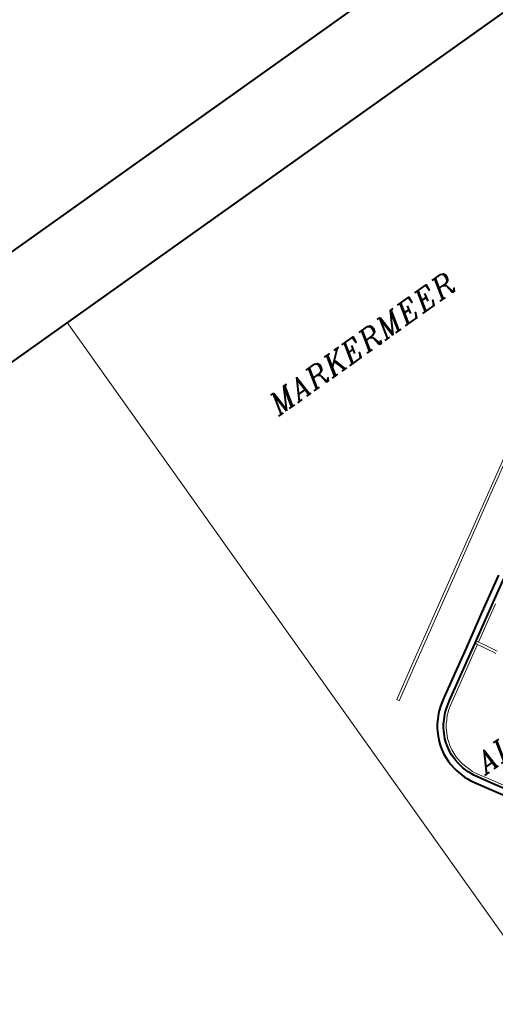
# Model space of a CAD drawing. Header units: metres. Extents: x 148316 to 148653, y 486436 to 486744.
# Tile 27 of 87: x 148527 to 148538, y 486707 to 486729. Entities that reach past the tile are written whole.
import ezdxf

# ---------------------------------------------------------------- set-up
doc = ezdxf.new("R2010")
doc.units = ezdxf.units.M
doc.header["$MEASUREMENT"] = 0
for name, color, linetype, lineweight in [('WVB-alg-onderhoek', 7, 'Continuous', 30), ('WVB-pen-brm-dik 018', 6, 'Continuous', 13), ('WVB-pen-dik 035', 1, 'Continuous', 40), ('WVB-raster-60%', 253, 'Continuous', 30), ('WVB-tekst-dik 035', 1, 'Continuous', 40)]:
    doc.layers.add(name, color=color, linetype=linetype, lineweight=lineweight)
doc.styles.add('1 200   cursief   0.18', font='ITALICS.shx', dxfattribs={"height": 0.36})

# ---------------------------------------------------------------- blocks, each defined once
blk = doc.blocks.new('INZET')
at = {"layer": 'WVB-pen-brm-dik 018'}
for p, q in [((-0.1252, 0), (-0.16614, 0)), ((-0.16614, 0), (-0.16614, -0.0338)), ((-0.06813, 0), (-0.1252, 0)), ((-0.16614, -0.0338), (-0.16614, -0.09948)), ((-0.13983, -0.04303), (-0.13251, -0.03871)), ((-0.13251, -0.03871), (-0.13983, -0.04303)), ((-0.13293, -0.0393), (-0.13968, -0.04328)), ((-0.13968, -0.04328), (-0.13293, -0.0393)), ((-0.14804, -0.0479), (-0.13983, -0.04303)), ((-0.13983, -0.04303), (-0.14804, -0.0479)), ((-0.13968, -0.04328), (-0.14789, -0.04816)), ((-0.14789, -0.04816), (-0.13968, -0.04328)), ((-0.15675, -0.05307), (-0.14804, -0.0479)), ((-0.14804, -0.0479), (-0.15675, -0.05307)), ((-0.14789, -0.04816), (-0.1566, -0.05333)), ((-0.1566, -0.05333), (-0.14789, -0.04816)), ((-0.14724, -0.05291), (-0.14336, -0.05064)), ((-0.14301, -0.05124), (-0.14562, -0.05278)), ((-0.16059, -0.05535), (-0.15675, -0.05307)), ((-0.15675, -0.05307), (-0.16059, -0.05535)), ((-0.1566, -0.05333), (-0.16044, -0.05561)), ((-0.16044, -0.05561), (-0.1566, -0.05333)), ((-0.15099, -0.05515), (-0.14724, -0.05291)), ((-0.14688, -0.05352), (-0.14961, -0.05514)), ((-0.14562, -0.05278), (-0.14688, -0.05352)), ((-0.14547, -0.05304), (-0.14673, -0.05377)), ((-0.14673, -0.05377), (-0.14547, -0.05304)), ((-0.14673, -0.05377), (-0.14947, -0.05541)), ((-0.14947, -0.05541), (-0.14673, -0.05377)), ((-0.16044, -0.05561), (-0.16059, -0.05535)), ((-0.16059, -0.05535), (-0.16044, -0.05561)), ((-0.15426, -0.05708), (-0.15099, -0.05515)), ((-0.15064, -0.05575), (-0.1539, -0.05768)), ((-0.14987, -0.05529), (-0.15064, -0.05575)), ((-0.15048, -0.05601), (-0.14973, -0.05556)), ((-0.14973, -0.05556), (-0.15048, -0.05601)), ((-0.14961, -0.05514), (-0.14987, -0.05529)), ((-0.14977, -0.0555), (-0.14987, -0.05529)), ((-0.14987, -0.05529), (-0.14977, -0.0555)), ((-0.14973, -0.05556), (-0.14977, -0.0555)), ((-0.14977, -0.0555), (-0.14973, -0.05556)), ((-0.14954, -0.0559), (-0.14973, -0.05556)), ((-0.14973, -0.05556), (-0.14954, -0.0559)), ((-0.1495, -0.05535), (-0.14961, -0.05514)), ((-0.14961, -0.05514), (-0.1495, -0.05535)), ((-0.14947, -0.05541), (-0.1495, -0.05535)), ((-0.1495, -0.05535), (-0.14947, -0.05541)), ((-0.14928, -0.05576), (-0.14947, -0.05541)), ((-0.14947, -0.05541), (-0.14928, -0.05576)), ((-0.14905, -0.05618), (-0.14928, -0.05576)), ((-0.14928, -0.05576), (-0.14905, -0.05618)), ((-0.15375, -0.05794), (-0.15048, -0.05601)), ((-0.15048, -0.05601), (-0.15375, -0.05794)), ((-0.14932, -0.05633), (-0.14954, -0.0559)), ((-0.14954, -0.0559), (-0.14932, -0.05633)), ((-0.14907, -0.05677), (-0.14932, -0.05633)), ((-0.14932, -0.05633), (-0.14907, -0.05677)), ((-0.14883, -0.05721), (-0.14907, -0.05677)), ((-0.14907, -0.05677), (-0.14883, -0.05721)), ((-0.14881, -0.05663), (-0.14905, -0.05618)), ((-0.14905, -0.05618), (-0.14881, -0.05663)), ((-0.14857, -0.05706), (-0.14881, -0.05663)), ((-0.14881, -0.05663), (-0.14857, -0.05706)), ((-0.15621, -0.05823), (-0.15426, -0.05708)), ((-0.1539, -0.05768), (-0.15585, -0.05883)), ((-0.15569, -0.05909), (-0.15375, -0.05794)), ((-0.15375, -0.05794), (-0.15569, -0.05909)), ((-0.14864, -0.05755), (-0.14883, -0.05721)), ((-0.14883, -0.05721), (-0.14864, -0.05755)), ((-0.14838, -0.05741), (-0.14857, -0.05706)), ((-0.14857, -0.05706), (-0.14838, -0.05741)), ((-0.15748, -0.05909), (-0.15706, -0.05877)), ((-0.15706, -0.05877), (-0.15621, -0.05823)), ((-0.15585, -0.05883), (-0.15666, -0.05935)), ((-0.15876, -0.06055), (-0.15848, -0.06015)), ((-0.15848, -0.06015), (-0.1581, -0.05972)), ((-0.1581, -0.05972), (-0.15771, -0.0593)), ((-0.15771, -0.0593), (-0.15748, -0.05909)), ((-0.15721, -0.05979), (-0.15758, -0.06019)), ((-0.15736, -0.06039), (-0.15701, -0.06001)), ((-0.15701, -0.06001), (-0.15736, -0.06039)), ((-0.15703, -0.05962), (-0.15721, -0.05979)), ((-0.15666, -0.05935), (-0.15703, -0.05962)), ((-0.15701, -0.06001), (-0.15684, -0.05985)), ((-0.15684, -0.05985), (-0.15701, -0.06001)), ((-0.15684, -0.05985), (-0.15649, -0.0596)), ((-0.15649, -0.0596), (-0.15684, -0.05985)), ((-0.15649, -0.0596), (-0.15569, -0.05909)), ((-0.15569, -0.05909), (-0.15649, -0.0596)), ((-0.1594, -0.06173), (-0.15908, -0.0611)), ((-0.15908, -0.0611), (-0.15876, -0.06055)), ((-0.15817, -0.06093), (-0.15847, -0.06143)), ((-0.15821, -0.06158), (-0.15792, -0.06109)), ((-0.15792, -0.06109), (-0.15821, -0.06158)), ((-0.15793, -0.06058), (-0.15817, -0.06093)), ((-0.15758, -0.06019), (-0.15793, -0.06058)), ((-0.15792, -0.06109), (-0.15769, -0.06076)), ((-0.15769, -0.06076), (-0.15792, -0.06109)), ((-0.15769, -0.06076), (-0.15736, -0.06039)), ((-0.15736, -0.06039), (-0.15769, -0.06076)), ((-0.15971, -0.06269), (-0.15959, -0.06225)), ((-0.15959, -0.06225), (-0.1594, -0.06173)), ((-0.15876, -0.06201), (-0.15892, -0.06247)), ((-0.15847, -0.06143), (-0.15876, -0.06201)), ((-0.15863, -0.06256), (-0.15848, -0.06213)), ((-0.15848, -0.06213), (-0.15863, -0.06256)), ((-0.15848, -0.06213), (-0.15821, -0.06158)), ((-0.15821, -0.06158), (-0.15848, -0.06213)), ((-0.15987, -0.06382), (-0.15982, -0.06332)), ((-0.15982, -0.06332), (-0.15971, -0.06269)), ((-0.15913, -0.06342), (-0.15917, -0.06387)), ((-0.15902, -0.06284), (-0.15913, -0.06342)), ((-0.15892, -0.06247), (-0.15902, -0.06284)), ((-0.15883, -0.06346), (-0.15873, -0.06291)), ((-0.15873, -0.06291), (-0.15883, -0.06346)), ((-0.15873, -0.06291), (-0.15863, -0.06256)), ((-0.15863, -0.06256), (-0.15873, -0.06291)), ((-0.15989, -0.0643), (-0.15987, -0.06382)), ((-0.15988, -0.06467), (-0.15989, -0.0643)), ((-0.15917, -0.06387), (-0.15919, -0.0643)), ((-0.15919, -0.0643), (-0.15918, -0.06462)), ((-0.15889, -0.0643), (-0.15887, -0.06389)), ((-0.15887, -0.06389), (-0.15889, -0.0643)), ((-0.15888, -0.0646), (-0.15889, -0.0643)), ((-0.15889, -0.0643), (-0.15888, -0.0646)), ((-0.15887, -0.06389), (-0.15883, -0.06346)), ((-0.15883, -0.06346), (-0.15887, -0.06389)), ((-0.15982, -0.0652), (-0.15988, -0.06467)), ((-0.15976, -0.06562), (-0.15982, -0.0652)), ((-0.15967, -0.06596), (-0.15976, -0.06562)), ((-0.15918, -0.06462), (-0.15913, -0.06511)), ((-0.15913, -0.06511), (-0.15907, -0.06547)), ((-0.15907, -0.06547), (-0.15899, -0.06577)), ((-0.15883, -0.06507), (-0.15888, -0.0646)), ((-0.15888, -0.0646), (-0.15883, -0.06507)), ((-0.15877, -0.06541), (-0.15883, -0.06507)), ((-0.15883, -0.06507), (-0.15877, -0.06541)), ((-0.1587, -0.06569), (-0.15877, -0.06541)), ((-0.15877, -0.06541), (-0.1587, -0.06569)), ((-0.15955, -0.06635), (-0.15967, -0.06596)), ((-0.15943, -0.06673), (-0.15955, -0.06635)), ((-0.15899, -0.06577), (-0.15888, -0.06614)), ((-0.15888, -0.06614), (-0.15877, -0.06648)), ((-0.15877, -0.06648), (-0.15861, -0.06685)), ((-0.15859, -0.06605), (-0.1587, -0.06569)), ((-0.1587, -0.06569), (-0.15859, -0.06605)), ((-0.15849, -0.06638), (-0.15859, -0.06605)), ((-0.15859, -0.06605), (-0.15849, -0.06638)), ((-0.15834, -0.06673), (-0.15849, -0.06638)), ((-0.15849, -0.06638), (-0.15834, -0.06673)), ((-0.15925, -0.06713), (-0.15943, -0.06673)), ((-0.1591, -0.06746), (-0.15925, -0.06713)), ((-0.15783, -0.06963), (-0.1591, -0.06746)), ((-0.15861, -0.06685), (-0.15848, -0.06714)), ((-0.15848, -0.06714), (-0.15723, -0.06926)), ((-0.15822, -0.067), (-0.15834, -0.06673)), ((-0.15834, -0.06673), (-0.15822, -0.067)), ((-0.15697, -0.06911), (-0.15822, -0.067)), ((-0.15822, -0.067), (-0.15697, -0.06911)), ((-0.15654, -0.07173), (-0.15783, -0.06963)), ((-0.15723, -0.06926), (-0.15594, -0.07137)), ((-0.15569, -0.07121), (-0.15697, -0.06911)), ((-0.15697, -0.06911), (-0.15569, -0.07121))]:
    blk.add_line(p, q, dxfattribs=at)
at = {"layer": 'WVB-pen-dik 035', "flags": 128}
for points in [[(-0.14336, -0.05064), (-0.14724, -0.05291), (-0.15099, -0.05515), (-0.15426, -0.05708), (-0.15621, -0.05823), (-0.15706, -0.05877), (-0.15748, -0.05909), (-0.15771, -0.0593)], [(-0.14562, -0.05278), (-0.14301, -0.05124)], [(-0.14961, -0.05514), (-0.14688, -0.05352), (-0.14562, -0.05278)], [(-0.15721, -0.05979), (-0.15703, -0.05962), (-0.15666, -0.05935), (-0.15585, -0.05883), (-0.1539, -0.05768), (-0.15064, -0.05575), (-0.14987, -0.05529)], [(-0.14987, -0.05529), (-0.14961, -0.05514)], [(-0.15771, -0.0593), (-0.1581, -0.05972), (-0.15848, -0.06015), (-0.15876, -0.06055), (-0.15908, -0.0611), (-0.1594, -0.06173), (-0.15959, -0.06225), (-0.15971, -0.06269), (-0.15982, -0.06332), (-0.15987, -0.06382), (-0.15989, -0.0643), (-0.15988, -0.06467), (-0.15982, -0.0652), (-0.15976, -0.06562), (-0.15967, -0.06596), (-0.15955, -0.06635), (-0.15943, -0.06673), (-0.15925, -0.06713), (-0.1591, -0.06746), (-0.15783, -0.06963)], [(-0.15723, -0.06926), (-0.15848, -0.06714), (-0.15861, -0.06685), (-0.15877, -0.06648), (-0.15888, -0.06614), (-0.15899, -0.06577), (-0.15907, -0.06547), (-0.15913, -0.06511), (-0.15918, -0.06462), (-0.15919, -0.0643), (-0.15917, -0.06387), (-0.15913, -0.06342), (-0.15902, -0.06284), (-0.15892, -0.06247), (-0.15876, -0.06201), (-0.15847, -0.06143), (-0.15817, -0.06093), (-0.15793, -0.06058), (-0.15758, -0.06019), (-0.15721, -0.05979)], [(-0.15783, -0.06963), (-0.15654, -0.07173), (-0.15513, -0.07407), (-0.15433, -0.07546), (-0.15405, -0.07608), (-0.15393, -0.07636), (-0.15365, -0.07718), (-0.15356, -0.07751), (-0.15349, -0.07786), (-0.15341, -0.07825), (-0.15338, -0.07845), (-0.15335, -0.07882)], [(-0.15265, -0.07875), (-0.15269, -0.07837), (-0.15272, -0.07813), (-0.15281, -0.07772), (-0.15288, -0.07735), (-0.15298, -0.07698), (-0.15328, -0.0761), (-0.15341, -0.0758), (-0.15371, -0.07515), (-0.15453, -0.07371), (-0.15594, -0.07137), (-0.15723, -0.06926)]]:
    blk.add_lwpolyline(points, dxfattribs=at)
at = {"layer": 'WVB-tekst-dik 035', "style": '1 200   cursief   0.18'}
for s, p in [('MARKERMEER', (-0.153, -0.0221)), ('ALMERE-PAMPUS', (-0.15728, -0.06789))]:
    blk.add_text(s, height=0.0024, dxfattribs=at).set_placement(p)

msp = doc.modelspace()

# ---------------------------------------------------------------- linework, layer by layer
at = {"layer": 'WVB-alg-onderhoek', "lineweight": 40}
msp.add_line((148555.606, 486743.993), (148316.079, 486573.514), dxfattribs=at)
at = {"layer": 'WVB-alg-onderhoek', "lineweight": 40, "flags": 128}
msp.add_lwpolyline([(148415.711, 486440.428), (148650.349, 486607.428), (148555.136, 486741.204), (148320.498, 486574.204)], close=True, dxfattribs=at)

# ---------------------------------------------------------------- block references
at = {"layer": 'WVB-raster-60%', "xscale": 200, "yscale": 200, "zscale": 200, "rotation": 35.4407035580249}
msp.add_blockref('INZET', (148555.136, 486741.204), dxfattribs=at)

doc.saveas('drawing.dxf')
